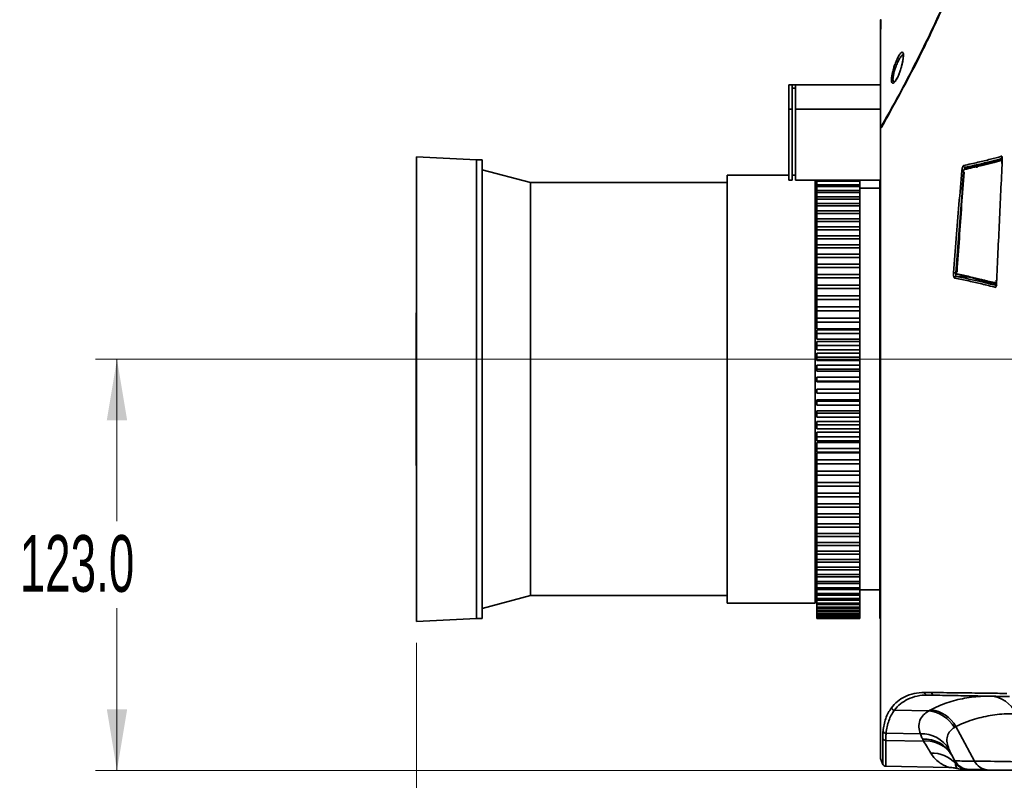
# Model space of a CAD drawing. Header units: millimetres. Extents: x 0 to 1118, y 0 to 864.
# Tile 146 of 250: x 553 to 626, y 437 to 493. Entities that reach past the tile are written whole.
import ezdxf

# ---------------------------------------------------------------- set-up
doc = ezdxf.new("R2010")
doc.units = ezdxf.units.MM
doc.styles.add('SLDTEXTSTYLE0', font='TXT', dxfattribs={"width": 0.605})
doc.dimstyles.new('SLDDIMSTYLE5', dxfattribs={"dimtxt": 4.233333, "dimasz": 4.572, "dimexe": 0, "dimexo": 0.0625, "dimgap": 1.058333, "dimtad": 0, "dimtih": 1, "dimtoh": 1, "dimdec": 1, "dimlfac": 4, "dimrnd": 1e-09, "dimzin": 12, "dimdsep": 46, "dimtxsty": 'SLDTEXTSTYLE0', "dimsah": 1, "dimcen": 0.09, "dimadec": 0, "dimazin": 3, "dimtfac": 1, "dimtofl": 0, "dimtmove": 0, "dimatfit": 3, "dimfxl": 1, "dimfrac": 2, "dimtolj": 1, "dimtzin": 12, "dimarcsym": 0})
doc.dimstyles.new('SLDDIMSTYLE6', dxfattribs={"dimtxt": 4.233333, "dimasz": 4.572, "dimexe": 0, "dimexo": 0.0625, "dimgap": 1.058333, "dimtad": 0, "dimtih": 1, "dimtoh": 1, "dimdec": 1, "dimlfac": 4, "dimrnd": 1e-09, "dimzin": 4, "dimdsep": 46, "dimtxsty": 'SLDTEXTSTYLE0', "dimsah": 1, "dimcen": 0.09, "dimadec": 0, "dimazin": 1, "dimtfac": 1, "dimtofl": 0, "dimtmove": 0, "dimatfit": 3, "dimfxl": 1, "dimfrac": 2, "dimtolj": 1, "dimtzin": 12, "dimarcsym": 0})

# ---------------------------------------------------------------- blocks, each defined once
blk = doc.blocks.new('_D_18')
at = {"color": 7, "linetype": 'Continuous', "lineweight": 0}
for p, q in [((692.081, 468.099), (558.516, 468.099)), ((560.116, 468.099), (560.116, 455.973)), ((560.116, 437.349), (560.116, 449.476)), ((645.491, 437.349), (558.516, 437.349))]:
    blk.add_line(p, q, dxfattribs=at)
at = {"color": 7, "linetype": 'Continuous', "lineweight": 18}
for points in [[(560.116, 468.099), (559.354, 463.527), (560.878, 463.527)], [(560.116, 437.349), (560.878, 441.921), (559.354, 441.921)]]:
    blk.add_solid(points, dxfattribs=at)
at = {"color": 7, "linetype": 'Continuous', "lineweight": 18, "insert": (552.84, 454.933), "char_height": 4.2333, "attachment_point": 1, "style": 'SLDTEXTSTYLE0'}
blk.add_mtext('123.0', dxfattribs=at)
blk = doc.blocks.new('_D_19')
at = {"color": 7, "linetype": 'Continuous', "lineweight": 0}
for p, q in [((582.524, 446.874), (582.524, 408.011)), ((635.056, 434.043), (635.056, 408.011)), ((582.524, 409.611), (635.056, 409.611)), ((635.056, 409.611), (648.353, 409.611))]:
    blk.add_line(p, q, dxfattribs=at)
at = {"color": 7, "linetype": 'Continuous', "lineweight": 18}
for points in [[(582.524, 409.611), (587.096, 408.849), (587.096, 410.373)], [(635.056, 409.611), (630.484, 410.373), (630.484, 408.849)]]:
    blk.add_solid(points, dxfattribs=at)
at = {"color": 7, "linetype": 'Continuous', "lineweight": 18, "char_height": 4.23333, "attachment_point": 1, "style": 'SLDTEXTSTYLE0'}
for s, insert in [("DIMENSION 'A'", (655.372, 415.068)), ('(SEE LENS TABLE)', (649.322, 408.571))]:
    blk.add_mtext(s, dxfattribs=dict(at, insert=insert))

msp = doc.modelspace()

# ---------------------------------------------------------------- linework, layer by layer
at = {"color": 7, "linetype": 'Continuous', "lineweight": 35}
for p, q in [((610.374, 488.599), (610.624, 488.599)), ((610.374, 486.776), (610.374, 488.599)), ((610.624, 488.599), (610.624, 486.776)), ((610.624, 488.599), (610.874, 488.599)), ((610.624, 488.349), (610.874, 488.349)), ((610.874, 488.599), (617.219, 488.599)), ((610.874, 486.776), (610.874, 488.599)), ((610.624, 486.776), (610.374, 486.776)), ((610.374, 481.474), (610.374, 486.776)), ((610.624, 486.776), (610.624, 481.474)), ((610.874, 481.474), (610.874, 486.776)), ((610.874, 486.776), (617.219, 486.776)), ((617.216, 485.518), (617.216, 485.475)), ((617.216, 485.365), (617.216, 485.009)), ((617.218, 485.349), (617.218, 485.365)), ((617.235, 485.351), (617.225, 485.35)), ((617.228, 485.448), (617.329, 485.448)), ((617.235, 485.351), (617.235, 485.066)), ((617.333, 485.558), (617.38, 485.558)), ((587.004, 482.989), (582.524, 483.224)), ((582.524, 483.224), (582.524, 448.474)), ((587.424, 482.989), (587.004, 482.989)), ((587.004, 482.989), (587.004, 448.709)), ((587.424, 482.989), (587.424, 448.709)), ((624.303, 482.453), (624.825, 482.572)), ((626.33, 482.906), (626.333, 482.907)), ((591.049, 481.287), (587.424, 482.249)), ((610.374, 481.849), (605.751, 481.849)), ((605.751, 481.849), (605.751, 449.849)), ((610.874, 481.849), (610.624, 481.849)), ((605.751, 481.287), (591.049, 481.287)), ((591.049, 481.287), (591.049, 450.412)), ((610.374, 481.474), (610.624, 481.474)), ((610.874, 481.474), (617.234, 481.474)), ((612.342, 481.474), (612.342, 449.849)), ((612.471, 481.287), (612.342, 481.287)), ((612.471, 481.474), (612.471, 481.384)), ((612.471, 481.384), (615.674, 481.384)), ((612.471, 481.384), (612.471, 481.121)), ((612.471, 481.121), (612.471, 480.983)), ((612.471, 481.121), (615.674, 481.121)), ((612.471, 480.983), (615.674, 480.983)), ((612.471, 480.983), (612.471, 480.693)), ((615.674, 481.384), (615.674, 481.474)), ((615.674, 481.121), (615.674, 481.384)), ((615.674, 480.983), (615.674, 481.121)), ((615.674, 480.693), (615.674, 480.983)), ((617.174, 481.384), (617.174, 481.474)), ((617.174, 481.384), (617.234, 481.384)), ((617.174, 481.121), (617.174, 481.384)), ((617.174, 481.121), (617.234, 481.121)), ((617.174, 480.983), (617.174, 481.121)), ((617.174, 480.983), (617.234, 480.983)), ((617.174, 480.693), (617.174, 480.983)), ((612.471, 480.693), (612.471, 480.541)), ((612.471, 480.693), (615.674, 480.693)), ((612.471, 480.541), (615.674, 480.541)), ((612.471, 480.541), (612.471, 480.224)), ((612.471, 480.224), (612.471, 480.059)), ((612.471, 480.224), (615.674, 480.224)), ((617.174, 480.859), (615.674, 480.859)), ((615.674, 480.541), (615.674, 480.693)), ((615.674, 480.224), (615.674, 480.541)), ((615.674, 480.059), (615.674, 480.224)), ((617.174, 480.693), (617.234, 480.693)), ((617.174, 480.541), (617.174, 480.693)), ((617.174, 480.541), (617.234, 480.541)), ((617.174, 480.224), (617.174, 480.541)), ((617.174, 480.224), (617.234, 480.224)), ((617.174, 480.059), (617.174, 480.224)), ((612.471, 480.059), (615.674, 480.059)), ((612.471, 480.059), (612.471, 479.716)), ((612.471, 479.716), (612.471, 479.538)), ((612.471, 479.716), (615.674, 479.716)), ((612.471, 479.538), (615.674, 479.538)), ((612.471, 479.538), (612.471, 479.17)), ((615.674, 479.716), (615.674, 480.059)), ((615.674, 479.538), (615.674, 479.716)), ((615.674, 479.17), (615.674, 479.538)), ((617.174, 480.059), (617.234, 480.059)), ((617.174, 479.716), (617.174, 480.059)), ((617.174, 479.716), (617.234, 479.716)), ((617.174, 479.538), (617.174, 479.716)), ((617.174, 479.538), (617.234, 479.538)), ((617.174, 479.17), (617.174, 479.538)), ((612.471, 479.17), (612.471, 478.979)), ((612.471, 479.17), (615.674, 479.17)), ((612.471, 478.979), (615.674, 478.979)), ((612.471, 478.979), (612.471, 478.587)), ((615.674, 478.979), (615.674, 479.17)), ((615.674, 478.587), (615.674, 478.979)), ((617.174, 479.17), (617.234, 479.17)), ((617.174, 478.979), (617.174, 479.17)), ((617.174, 478.979), (617.234, 478.979)), ((617.174, 478.587), (617.174, 478.979)), ((612.471, 478.587), (612.471, 478.385)), ((612.471, 478.587), (615.674, 478.587)), ((612.471, 478.385), (615.674, 478.385)), ((612.471, 478.385), (612.471, 477.969)), ((612.471, 477.969), (612.471, 477.756)), ((612.471, 477.969), (615.674, 477.969)), ((615.674, 478.385), (615.674, 478.587)), ((615.674, 477.969), (615.674, 478.385)), ((615.674, 477.756), (615.674, 477.969)), ((617.174, 478.587), (617.234, 478.587)), ((617.174, 478.385), (617.174, 478.587)), ((617.174, 478.385), (617.234, 478.385)), ((617.174, 477.969), (617.174, 478.385)), ((617.174, 477.969), (617.234, 477.969)), ((617.174, 477.756), (617.174, 477.969)), ((612.471, 477.756), (615.674, 477.756)), ((612.471, 477.756), (612.471, 477.318)), ((612.471, 477.318), (612.471, 477.094)), ((612.471, 477.318), (615.674, 477.318)), ((615.674, 477.318), (615.674, 477.756)), ((615.674, 477.094), (615.674, 477.318)), ((617.174, 477.756), (617.234, 477.756)), ((617.174, 477.318), (617.174, 477.756)), ((617.174, 477.318), (617.234, 477.318)), ((617.174, 477.094), (617.174, 477.318)), ((612.471, 477.094), (615.674, 477.094)), ((612.471, 477.094), (612.471, 476.636)), ((612.471, 476.636), (612.471, 476.402)), ((612.471, 476.636), (615.674, 476.636)), ((615.674, 476.636), (615.674, 477.094)), ((615.674, 476.402), (615.674, 476.636)), ((617.174, 477.094), (617.234, 477.094)), ((617.174, 476.636), (617.174, 477.094)), ((617.174, 476.636), (617.234, 476.636)), ((617.174, 476.402), (617.174, 476.636)), ((612.471, 476.402), (615.674, 476.402)), ((612.471, 476.402), (612.471, 475.924)), ((612.471, 475.924), (612.471, 475.68)), ((612.471, 475.924), (615.674, 475.924)), ((615.674, 475.924), (615.674, 476.402)), ((615.674, 475.68), (615.674, 475.924)), ((617.174, 476.402), (617.234, 476.402)), ((617.174, 475.924), (617.174, 476.402)), ((617.174, 475.924), (617.234, 475.924)), ((617.174, 475.68), (617.174, 475.924)), ((612.471, 475.68), (615.674, 475.68)), ((612.471, 475.68), (612.471, 475.184)), ((612.471, 475.184), (612.471, 474.932)), ((612.471, 475.184), (615.674, 475.184)), ((615.674, 475.184), (615.674, 475.68)), ((615.674, 474.932), (615.674, 475.184)), ((617.174, 475.68), (617.234, 475.68)), ((617.174, 475.184), (617.174, 475.68)), ((617.174, 475.184), (617.234, 475.184)), ((617.174, 474.932), (617.174, 475.184)), ((612.471, 474.932), (615.674, 474.932)), ((612.471, 474.932), (612.471, 474.419)), ((612.471, 474.419), (612.471, 474.159)), ((612.471, 474.419), (615.674, 474.419)), ((615.674, 474.419), (615.674, 474.932)), ((615.674, 474.159), (615.674, 474.419)), ((617.174, 474.932), (617.234, 474.932)), ((617.174, 474.46), (617.174, 474.932)), ((617.174, 474.46), (617.234, 474.46)), ((617.174, 474.419), (617.174, 474.46)), ((617.174, 474.419), (617.234, 474.419)), ((617.174, 474.159), (617.174, 474.419)), ((622.861, 474.536), (622.908, 474.534)), ((612.471, 474.159), (615.674, 474.159)), ((612.471, 474.159), (612.471, 473.631)), ((612.471, 473.631), (612.471, 473.363)), ((612.471, 473.631), (615.674, 473.631)), ((615.674, 473.631), (615.674, 474.159)), ((615.674, 473.363), (615.674, 473.631)), ((617.174, 474.159), (617.234, 474.159)), ((617.174, 473.727), (617.174, 474.159)), ((617.174, 473.727), (617.234, 473.727)), ((617.174, 473.631), (617.174, 473.727)), ((617.174, 473.631), (617.234, 473.631)), ((617.174, 473.363), (617.174, 473.631)), ((624.136, 474.177), (624.128, 474.195)), ((612.471, 473.363), (615.674, 473.363)), ((612.471, 473.363), (612.471, 472.821)), ((612.471, 472.821), (612.471, 472.546)), ((612.471, 472.821), (615.674, 472.821)), ((615.674, 472.821), (615.674, 473.363)), ((615.674, 472.546), (615.674, 472.821)), ((617.174, 473.363), (617.234, 473.363)), ((617.174, 472.973), (617.174, 473.363)), ((617.174, 472.973), (617.234, 472.973)), ((617.174, 472.821), (617.174, 472.973)), ((617.174, 472.821), (617.234, 472.821)), ((617.174, 472.546), (617.174, 472.821)), ((612.471, 472.546), (612.471, 471.992)), ((612.471, 472.546), (615.674, 472.546)), ((615.674, 471.992), (615.674, 472.546)), ((617.174, 472.546), (617.234, 472.546)), ((617.174, 472.199), (617.174, 472.546)), ((617.174, 472.199), (617.234, 472.199)), ((617.174, 471.992), (617.174, 472.199)), ((612.471, 471.992), (612.471, 471.711)), ((612.471, 471.992), (615.674, 471.992)), ((612.471, 471.711), (612.471, 471.146)), ((612.471, 471.711), (615.674, 471.711)), ((615.674, 471.711), (615.674, 471.992)), ((615.674, 471.146), (615.674, 471.711)), ((617.174, 471.992), (617.235, 471.992)), ((617.174, 471.711), (617.174, 471.992)), ((617.174, 471.711), (617.235, 471.711)), ((617.174, 471.407), (617.174, 471.711)), ((617.174, 471.407), (617.235, 471.407)), ((617.174, 471.146), (617.174, 471.407)), ((612.471, 471.146), (612.471, 470.861)), ((612.471, 471.146), (615.674, 471.146)), ((612.471, 470.861), (615.674, 470.861)), ((612.471, 470.861), (612.471, 470.363)), ((615.674, 470.861), (615.674, 471.146)), ((615.674, 470.363), (615.674, 470.861)), ((617.174, 471.146), (617.235, 471.146)), ((617.174, 470.861), (617.174, 471.146)), ((617.174, 470.861), (617.235, 470.861)), ((617.174, 470.6), (617.174, 470.861)), ((617.174, 470.6), (617.235, 470.6)), ((617.174, 470.285), (617.174, 470.6)), ((612.471, 470.363), (615.674, 470.363)), ((612.471, 470.285), (612.471, 469.996)), ((612.471, 470.285), (615.674, 470.285)), ((612.471, 469.996), (615.674, 469.996)), ((612.471, 469.996), (612.471, 469.584)), ((615.674, 470.285), (615.674, 470.363)), ((615.674, 469.996), (615.674, 470.285)), ((615.674, 469.584), (615.674, 469.996)), ((617.174, 470.285), (617.235, 470.285)), ((617.174, 469.996), (617.174, 470.285)), ((617.174, 469.996), (617.235, 469.996)), ((617.174, 469.78), (617.174, 469.996)), ((612.471, 469.584), (615.674, 469.584)), ((612.471, 469.413), (612.471, 469.12)), ((612.471, 469.413), (615.674, 469.413)), ((612.471, 469.12), (615.674, 469.12)), ((612.471, 469.12), (612.471, 468.795)), ((615.674, 469.413), (615.674, 469.584)), ((615.674, 469.12), (615.674, 469.413)), ((615.674, 468.795), (615.674, 469.12)), ((617.174, 469.78), (617.235, 469.78)), ((617.174, 469.413), (617.174, 469.78)), ((617.174, 469.413), (617.235, 469.413)), ((617.174, 469.12), (617.174, 469.413)), ((617.174, 469.12), (617.235, 469.12)), ((617.174, 468.95), (617.174, 469.12)), ((582.492, 469.114), (582.492, 462.584)), ((612.471, 468.795), (615.674, 468.795)), ((612.471, 468.531), (612.471, 468.235)), ((612.471, 468.531), (615.674, 468.531)), ((615.674, 468.531), (615.674, 468.795)), ((615.674, 468.235), (615.674, 468.531)), ((617.174, 468.95), (617.235, 468.95)), ((617.174, 468.531), (617.174, 468.95)), ((617.174, 468.531), (617.235, 468.531)), ((617.174, 468.235), (617.174, 468.531)), ((612.471, 468.235), (615.674, 468.235)), ((612.471, 468.235), (612.471, 467.998)), ((612.471, 467.998), (615.674, 467.998)), ((615.674, 467.998), (615.674, 468.235)), ((615.674, 467.641), (615.674, 467.998)), ((617.174, 468.235), (617.235, 468.235)), ((617.174, 468.111), (617.174, 468.235)), ((617.174, 468.111), (617.235, 468.111)), ((617.174, 467.641), (617.174, 468.111)), ((612.471, 467.641), (612.471, 467.343)), ((612.471, 467.641), (615.674, 467.641)), ((612.471, 467.343), (615.674, 467.343)), ((612.471, 467.343), (612.471, 467.195)), ((612.471, 467.195), (615.674, 467.195)), ((615.674, 467.343), (615.674, 467.641)), ((615.674, 467.195), (615.674, 467.343)), ((615.674, 466.746), (615.674, 467.195)), ((617.174, 467.641), (617.235, 467.641)), ((617.174, 467.343), (617.174, 467.641)), ((617.174, 467.343), (617.235, 467.343)), ((617.174, 467.265), (617.174, 467.343)), ((617.174, 467.265), (617.235, 467.265)), ((617.174, 466.746), (617.174, 467.265)), ((612.471, 466.746), (612.471, 466.447)), ((612.471, 466.746), (615.674, 466.746)), ((612.471, 466.447), (615.674, 466.447)), ((612.471, 466.447), (612.471, 466.388)), ((612.471, 466.388), (615.674, 466.388)), ((615.674, 466.447), (615.674, 466.746)), ((615.674, 466.388), (615.674, 466.447)), ((615.674, 465.849), (615.674, 466.388)), ((617.174, 466.746), (617.235, 466.746)), ((617.174, 466.447), (617.174, 466.746)), ((617.174, 466.447), (617.235, 466.447)), ((617.174, 466.416), (617.174, 466.447)), ((617.174, 466.416), (617.235, 466.416)), ((617.174, 465.849), (617.174, 466.416)), ((612.471, 465.849), (612.471, 465.55)), ((612.471, 465.849), (615.674, 465.849)), ((612.471, 465.55), (615.674, 465.55)), ((615.674, 465.55), (615.674, 465.849)), ((615.674, 465.041), (615.674, 465.58)), ((617.174, 465.849), (617.235, 465.849)), ((617.174, 465.55), (617.174, 465.849)), ((617.174, 464.999), (617.174, 465.566)), ((617.174, 465.55), (617.235, 465.55)), ((612.471, 465.041), (612.471, 464.952)), ((615.674, 465.041), (612.471, 465.041)), ((612.471, 464.952), (615.674, 464.952)), ((612.471, 464.952), (612.471, 464.654)), ((615.674, 464.952), (615.674, 465.041)), ((615.674, 464.654), (615.674, 464.952)), ((617.235, 464.999), (617.174, 464.999)), ((617.174, 464.952), (617.174, 464.999)), ((617.174, 464.952), (617.235, 464.952)), ((617.174, 464.654), (617.174, 464.952)), ((612.471, 464.654), (615.674, 464.654)), ((612.471, 464.236), (612.471, 464.058)), ((615.674, 464.236), (612.471, 464.236)), ((612.471, 464.058), (612.471, 463.76)), ((612.471, 464.058), (615.674, 464.058)), ((615.674, 464.236), (615.674, 464.654)), ((615.674, 464.058), (615.674, 464.236)), ((615.674, 463.76), (615.674, 464.058)), ((617.174, 464.654), (617.235, 464.654)), ((617.174, 464.151), (617.174, 464.654)), ((617.235, 464.151), (617.174, 464.151)), ((617.174, 464.058), (617.174, 464.151)), ((617.174, 464.058), (617.235, 464.058)), ((617.174, 463.76), (617.174, 464.058)), ((612.471, 463.76), (615.674, 463.76)), ((612.471, 463.434), (612.471, 463.168)), ((615.674, 463.434), (612.471, 463.434)), ((615.674, 463.434), (615.674, 463.76)), ((615.674, 463.168), (615.674, 463.434)), ((617.174, 463.76), (617.235, 463.76)), ((617.174, 463.307), (617.174, 463.76)), ((617.235, 463.307), (617.174, 463.307)), ((617.174, 463.168), (617.174, 463.307)), ((612.471, 463.168), (615.674, 463.168)), ((612.471, 463.168), (612.471, 462.873)), ((612.471, 462.873), (615.674, 462.873)), ((612.471, 462.64), (612.471, 462.286)), ((615.674, 462.64), (612.471, 462.64)), ((615.674, 462.873), (615.674, 463.168)), ((615.674, 462.64), (615.674, 462.873)), ((615.674, 462.286), (615.674, 462.64)), ((617.174, 463.168), (617.235, 463.168)), ((617.174, 462.873), (617.174, 463.168)), ((617.174, 462.873), (617.235, 462.873)), ((617.174, 462.471), (617.174, 462.873)), ((612.471, 462.286), (615.674, 462.286)), ((612.471, 462.286), (612.471, 461.993)), ((612.471, 461.993), (615.674, 461.993)), ((612.471, 461.854), (612.471, 461.413)), ((615.674, 461.854), (612.471, 461.854)), ((615.674, 461.993), (615.674, 462.286)), ((615.674, 461.854), (615.674, 461.993)), ((615.674, 461.413), (615.674, 461.854)), ((617.235, 462.471), (617.174, 462.471)), ((617.174, 462.286), (617.174, 462.471)), ((617.174, 462.286), (617.235, 462.286)), ((617.174, 461.993), (617.174, 462.286)), ((617.174, 461.993), (617.235, 461.993)), ((617.174, 461.643), (617.174, 461.993)), ((612.471, 461.413), (615.674, 461.413)), ((612.471, 461.413), (612.471, 461.125)), ((612.471, 461.125), (615.674, 461.125)), ((612.471, 461.079), (612.471, 460.553)), ((615.674, 461.079), (612.471, 461.079)), ((615.674, 461.125), (615.674, 461.413)), ((615.674, 461.079), (615.674, 461.125)), ((615.674, 460.553), (615.674, 461.079)), ((617.235, 461.643), (617.174, 461.643)), ((617.174, 461.413), (617.174, 461.643)), ((617.174, 461.413), (617.235, 461.413)), ((617.174, 461.125), (617.174, 461.413)), ((617.174, 461.125), (617.235, 461.125)), ((617.174, 460.828), (617.174, 461.125)), ((612.471, 460.553), (615.674, 460.553)), ((612.471, 460.553), (612.471, 460.269)), ((615.674, 460.269), (615.674, 460.553)), ((617.234, 460.828), (617.174, 460.828)), ((617.174, 460.553), (617.174, 460.828)), ((617.174, 460.553), (617.234, 460.553)), ((617.174, 460.269), (617.174, 460.553)), ((612.471, 460.269), (615.674, 460.269)), ((612.471, 460.269), (612.471, 459.707)), ((612.471, 459.707), (615.674, 459.707)), ((612.471, 459.707), (612.471, 459.428)), ((615.674, 459.707), (615.674, 460.269)), ((615.674, 459.428), (615.674, 459.707)), ((617.174, 460.269), (617.234, 460.269)), ((617.174, 460.026), (617.174, 460.269)), ((617.234, 460.026), (617.174, 460.026)), ((617.174, 459.707), (617.174, 460.026)), ((617.174, 459.707), (617.234, 459.707)), ((617.174, 459.428), (617.174, 459.707)), ((612.471, 459.428), (615.674, 459.428)), ((612.471, 459.428), (612.471, 458.878)), ((612.471, 458.878), (615.674, 458.878)), ((612.471, 458.878), (612.471, 458.605)), ((615.674, 458.878), (615.674, 459.428)), ((615.674, 458.605), (615.674, 458.878)), ((617.174, 459.428), (617.234, 459.428)), ((617.174, 459.24), (617.174, 459.428)), ((617.234, 459.24), (617.174, 459.24)), ((617.174, 458.878), (617.174, 459.24)), ((617.174, 458.878), (617.234, 458.878)), ((617.174, 458.605), (617.174, 458.878)), ((612.471, 458.605), (615.674, 458.605)), ((612.471, 458.605), (612.471, 458.068)), ((615.674, 458.068), (615.674, 458.605)), ((617.174, 458.605), (617.234, 458.605)), ((617.174, 458.472), (617.174, 458.605)), ((617.234, 458.472), (617.174, 458.472)), ((617.174, 458.068), (617.174, 458.472)), ((612.471, 458.068), (615.674, 458.068)), ((612.471, 458.068), (612.471, 457.802)), ((612.471, 457.802), (615.674, 457.802)), ((612.471, 457.802), (612.471, 457.279)), ((615.674, 457.802), (615.674, 458.068)), ((615.674, 457.279), (615.674, 457.802)), ((617.174, 458.068), (617.234, 458.068)), ((617.174, 457.802), (617.174, 458.068)), ((617.174, 457.802), (617.234, 457.802)), ((617.174, 457.724), (617.174, 457.802)), ((617.234, 457.724), (617.174, 457.724)), ((617.174, 457.279), (617.174, 457.724)), ((612.471, 457.279), (615.674, 457.279)), ((612.471, 457.279), (612.471, 457.021)), ((612.471, 457.021), (615.674, 457.021)), ((612.471, 457.021), (612.471, 456.514)), ((615.674, 457.021), (615.674, 457.279)), ((615.674, 456.514), (615.674, 457.021)), ((617.174, 457.279), (617.234, 457.279)), ((617.174, 457.021), (617.174, 457.279)), ((617.174, 457.021), (617.234, 457.021)), ((617.234, 456.999), (617.174, 456.999)), ((617.174, 456.514), (617.174, 456.999)), ((612.471, 456.514), (615.674, 456.514)), ((612.471, 456.514), (612.471, 456.265)), ((612.471, 456.265), (615.674, 456.265)), ((612.471, 456.265), (612.471, 455.774)), ((615.674, 456.265), (615.674, 456.514)), ((615.674, 455.774), (615.674, 456.265)), ((617.174, 456.514), (617.234, 456.514)), ((617.174, 456.265), (617.174, 456.514)), ((617.174, 456.265), (617.234, 456.265)), ((617.174, 455.774), (617.174, 456.265)), ((612.471, 455.774), (615.674, 455.774)), ((612.471, 455.774), (612.471, 455.534)), ((612.471, 455.534), (615.674, 455.534)), ((612.471, 455.534), (612.471, 455.063)), ((615.674, 455.534), (615.674, 455.774)), ((615.674, 455.063), (615.674, 455.534)), ((617.174, 455.774), (617.234, 455.774)), ((617.174, 455.534), (617.174, 455.774)), ((617.174, 455.534), (617.234, 455.534)), ((617.174, 455.063), (617.174, 455.534)), ((612.471, 455.063), (615.674, 455.063)), ((612.471, 455.063), (612.471, 454.832)), ((612.471, 454.832), (615.674, 454.832)), ((612.471, 454.832), (612.471, 454.38)), ((615.674, 454.832), (615.674, 455.063)), ((615.674, 454.38), (615.674, 454.832)), ((617.174, 455.063), (617.234, 455.063)), ((617.174, 454.832), (617.174, 455.063)), ((617.174, 454.832), (617.234, 454.832)), ((617.174, 454.38), (617.174, 454.832)), ((612.471, 454.38), (615.674, 454.38)), ((612.471, 454.38), (612.471, 454.16)), ((612.471, 454.16), (615.674, 454.16)), ((612.471, 454.16), (612.471, 453.729)), ((612.471, 453.729), (615.674, 453.729)), ((612.471, 453.729), (612.471, 453.52)), ((615.674, 454.16), (615.674, 454.38)), ((615.674, 453.729), (615.674, 454.16)), ((615.674, 453.52), (615.674, 453.729)), ((617.174, 454.38), (617.234, 454.38)), ((617.174, 454.16), (617.174, 454.38)), ((617.174, 454.16), (617.234, 454.16)), ((617.174, 453.729), (617.174, 454.16)), ((617.174, 453.729), (617.234, 453.729)), ((617.174, 453.52), (617.174, 453.729)), ((612.471, 453.52), (615.674, 453.52)), ((612.471, 453.52), (612.471, 453.112)), ((612.471, 453.112), (615.674, 453.112)), ((612.471, 453.112), (612.471, 452.913)), ((615.674, 453.112), (615.674, 453.52)), ((615.674, 452.913), (615.674, 453.112)), ((617.174, 453.52), (617.234, 453.52)), ((617.174, 453.112), (617.174, 453.52)), ((617.174, 453.112), (617.234, 453.112)), ((617.174, 452.913), (617.174, 453.112)), ((612.471, 452.913), (615.674, 452.913)), ((612.471, 452.913), (612.471, 452.529)), ((612.471, 452.529), (615.674, 452.529)), ((612.471, 452.529), (612.471, 452.343)), ((612.471, 452.343), (615.674, 452.343)), ((612.471, 452.343), (612.471, 451.982)), ((615.674, 452.529), (615.674, 452.913)), ((615.674, 452.343), (615.674, 452.529)), ((615.674, 451.982), (615.674, 452.343)), ((617.174, 452.913), (617.234, 452.913)), ((617.174, 452.529), (617.174, 452.913)), ((617.174, 452.529), (617.234, 452.529)), ((617.174, 452.343), (617.174, 452.529)), ((617.174, 452.343), (617.234, 452.343)), ((617.174, 451.982), (617.174, 452.343)), ((612.471, 451.982), (615.674, 451.982)), ((612.471, 451.982), (612.471, 451.809)), ((612.471, 451.809), (615.674, 451.809)), ((612.471, 451.809), (612.471, 451.474)), ((612.471, 451.474), (615.674, 451.474)), ((612.471, 451.474), (612.471, 451.313)), ((615.674, 451.809), (615.674, 451.982)), ((615.674, 451.474), (615.674, 451.809)), ((615.674, 451.313), (615.674, 451.474)), ((617.174, 451.982), (617.234, 451.982)), ((617.174, 451.809), (617.174, 451.982)), ((617.174, 451.809), (617.234, 451.809)), ((617.174, 451.474), (617.174, 451.809)), ((617.174, 451.474), (617.234, 451.474)), ((617.174, 451.313), (617.174, 451.474)), ((612.471, 451.313), (615.674, 451.313)), ((612.471, 451.313), (612.471, 451.005)), ((612.471, 451.005), (615.674, 451.005)), ((612.471, 451.005), (612.471, 450.858)), ((612.471, 450.858), (615.674, 450.858)), ((612.471, 450.858), (612.471, 450.577)), ((615.674, 451.005), (615.674, 451.313)), ((615.674, 450.858), (615.674, 451.005)), ((615.674, 450.577), (615.674, 450.858)), ((615.674, 450.84), (617.174, 450.84)), ((617.174, 451.313), (617.234, 451.313)), ((617.174, 451.005), (617.174, 451.313)), ((617.174, 451.005), (617.234, 451.005)), ((617.174, 450.858), (617.174, 451.005)), ((617.174, 450.858), (617.234, 450.858)), ((617.174, 450.577), (617.174, 450.858)), ((587.424, 449.45), (591.049, 450.412)), ((591.049, 450.412), (605.751, 450.412)), ((612.342, 450.412), (612.471, 450.412)), ((612.471, 450.577), (615.674, 450.577)), ((612.471, 450.577), (612.471, 450.444)), ((612.471, 450.444), (615.674, 450.444)), ((612.471, 450.444), (612.471, 450.191)), ((612.471, 450.191), (615.674, 450.191)), ((612.471, 450.191), (612.471, 450.072)), ((612.471, 450.072), (615.674, 450.072)), ((612.471, 450.072), (612.471, 449.847)), ((615.674, 450.444), (615.674, 450.577)), ((615.674, 450.191), (615.674, 450.444)), ((615.674, 450.072), (615.674, 450.191)), ((615.674, 449.847), (615.674, 450.072)), ((617.174, 450.577), (617.234, 450.577)), ((617.174, 450.444), (617.174, 450.577)), ((617.174, 450.444), (617.234, 450.444)), ((617.174, 450.191), (617.174, 450.444)), ((617.174, 450.191), (617.234, 450.191)), ((617.174, 450.072), (617.174, 450.191)), ((617.174, 450.072), (617.234, 450.072)), ((617.174, 449.847), (617.174, 450.072)), ((605.751, 449.849), (612.342, 449.849)), ((612.471, 449.847), (615.674, 449.847)), ((612.471, 449.847), (612.471, 449.743)), ((612.471, 449.743), (615.674, 449.743)), ((612.471, 449.743), (612.471, 449.548)), ((612.471, 449.548), (615.674, 449.548)), ((612.471, 449.548), (612.471, 449.458)), ((612.471, 449.458), (615.674, 449.458)), ((612.471, 449.458), (612.471, 449.293)), ((612.471, 449.293), (615.674, 449.293)), ((612.471, 449.293), (612.471, 449.218)), ((615.674, 449.743), (615.674, 449.847)), ((615.674, 449.548), (615.674, 449.743)), ((615.674, 449.458), (615.674, 449.548)), ((615.674, 449.293), (615.674, 449.458)), ((615.674, 449.218), (615.674, 449.293)), ((617.174, 449.847), (617.234, 449.847)), ((617.174, 449.743), (617.174, 449.847)), ((617.174, 449.743), (617.234, 449.743)), ((617.174, 449.548), (617.174, 449.743)), ((617.174, 449.548), (617.233, 449.548)), ((617.174, 449.458), (617.174, 449.548)), ((617.174, 449.458), (617.233, 449.458)), ((617.174, 449.293), (617.174, 449.458)), ((617.174, 449.293), (617.233, 449.293)), ((617.174, 449.218), (617.174, 449.293)), ((582.524, 448.474), (587.004, 448.709)), ((587.004, 448.709), (587.424, 448.709)), ((612.471, 449.218), (615.674, 449.218)), ((612.471, 449.218), (612.471, 449.084)), ((612.471, 449.084), (615.674, 449.084)), ((612.471, 449.084), (612.471, 449.024)), ((612.471, 449.024), (615.674, 449.024)), ((612.471, 449.024), (612.471, 448.92)), ((612.471, 448.92), (615.674, 448.92)), ((612.471, 448.92), (612.471, 448.876)), ((612.471, 448.876), (615.674, 448.876)), ((612.471, 448.876), (612.471, 448.803)), ((612.471, 448.803), (615.674, 448.803)), ((612.471, 448.803), (612.471, 448.774)), ((612.471, 448.774), (615.674, 448.774)), ((612.471, 448.774), (612.471, 448.732)), ((612.471, 448.732), (615.674, 448.732)), ((612.471, 448.732), (612.471, 448.719)), ((612.471, 448.719), (615.674, 448.719)), ((612.471, 448.719), (612.471, 448.709)), ((612.471, 448.709), (615.674, 448.709)), ((615.674, 449.084), (615.674, 449.218)), ((615.674, 449.024), (615.674, 449.084)), ((615.674, 448.92), (615.674, 449.024)), ((615.674, 448.876), (615.674, 448.92)), ((615.674, 448.803), (615.674, 448.876)), ((615.674, 448.774), (615.674, 448.803)), ((615.674, 448.732), (615.674, 448.774)), ((615.674, 448.719), (615.674, 448.732)), ((615.674, 448.709), (615.674, 448.719)), ((617.174, 449.218), (617.233, 449.218)), ((617.174, 449.084), (617.174, 449.218)), ((617.174, 449.084), (617.233, 449.084)), ((617.174, 449.024), (617.174, 449.084)), ((617.174, 449.024), (617.233, 449.024)), ((617.174, 448.92), (617.174, 449.024)), ((617.174, 448.92), (617.233, 448.92)), ((617.174, 448.876), (617.174, 448.92)), ((617.174, 448.876), (617.233, 448.876)), ((617.174, 448.803), (617.174, 448.876)), ((617.174, 448.803), (617.233, 448.803)), ((617.174, 448.774), (617.174, 448.803)), ((617.174, 448.774), (617.233, 448.774)), ((617.174, 448.732), (617.174, 448.774)), ((617.174, 448.732), (617.233, 448.732)), ((617.174, 448.719), (617.174, 448.732)), ((617.174, 448.719), (617.233, 448.719)), ((617.174, 448.709), (617.174, 448.719)), ((617.174, 448.709), (617.233, 448.709)), ((618.265, 441.844), (620.846, 441.8)), ((622.869, 440.629), (622.753, 440.562)), ((617.389, 439.67), (617.389, 439.737)), ((617.644, 440.121), (620.207, 440.079)), ((620.451, 439.542), (617.618, 439.588)), ((617.219, 438.239), (617.369, 437.831)), ((622.787, 438.071), (622.536, 438.533)), ((617.617, 437.654), (622.344, 437.572)), ((622.834, 437.86), (622.787, 438.071)), ((622.994, 437.478), (622.991, 437.48)), ((627.781, 437.352), (625.208, 437.397))]:
    msp.add_line(p, q, dxfattribs=at)
at = {"color": 7, "linetype": 'Continuous', "lineweight": 35, "flags": 128}
for points in [[(623.565, 482.429), (624.014, 482.444), (624.303, 482.453)], [(623.714, 474.242), (623.485, 474.25), (622.894, 474.269)], [(624.162, 474.172), (624.159, 474.184), (624.157, 474.188)], [(582.524, 472.38), (582.5, 470.758), (582.492, 469.114)], [(582.492, 462.584), (582.5, 460.941), (582.524, 459.319)], [(622.869, 440.629), (623.194, 440.028), (624.266, 438.048)]]:
    msp.add_lwpolyline(points, dxfattribs=at)
at = {"color": 7, "linetype": 'Continuous', "lineweight": 35}
for centre, radius, start, end in [((617.467, 493.384), 0.25, 162.41275, 181.65025), ((617.467, 493.384), 0.25, 181.65025, 192.15266), ((626.404, 483.249), 0.127, 177.17008, 220.2657), ((623.563, 482.554), 0.125, 174.48342, 271.10773), ((626.331, 482.943), 0.0611, 92.97422, 177.9589), ((626.343, 482.331), 0.393, 85.09552, 95.45332), ((623.314, 480.954), 1.235, 83.89087, 90.05373), ((623.551, 482.261), 0.0602, 93.12814, 176.91064), ((622.914, 475.97), 1.435, 260.98131, 267.90961), ((622.997, 474.472), 0.0606, 175.11089, 261.27906), ((622.891, 474.145), 0.124, 88.91197, 177.13438), ((625.942, 473.451), 0.127, 125.29957, 177.78906), ((625.89, 473.763), 0.0613, 176.4609, 261.64542), ((625.972, 474.561), 0.576, 261.57576, 268.61401), ((620.74, 443.218), 0.244, 190.12644, 268.26171), ((621.273, 443.209), 0.244, 189.36213, 268.25313), ((625.319, 440.66), 2.235, 24.61474, 87.75243), ((618.279, 442.1), 0.257, 199.02243, 266.91749), ((620.678, 439.368), 2.528, 29.92848, 82.99079), ((620.556, 439.264), 2.552, 30.5521, 83.46517), ((617.618, 439.838), 0.25, 203.85306, 270.07051), ((617.648, 440.374), 0.253, 203.19112, 269.14327), ((620.307, 437.696), 2.385, 31.30178, 92.41499), ((620.562, 437.404), 2.274, 29.78119, 94.48173), ((620.637, 437.283), 2.266, 29.83544, 94.69331), ((617.465, 438.597), 0.25, 159.4049, 179.99985), ((617.465, 438.31), 0.25, 179.99283, 195.84481), ((621.061, 436.247), 2.397, 42.29004, 91.82559), ((617.621, 437.904), 0.25, 195.63398, 269.95975), ((623.885, 438.67), 1.25, 208.61046, 269), ((623.781, 438.665), 1.243, 220.36102, 268.97544), ((623.337, 438.68), 1.25, 253.88513, 269.0046), ((625.259, 438.478), 1.082, 203.39953, 267.3099)]:
    msp.add_arc(centre, radius, start, end, dxfattribs=at)
for points, knots in [([(622.731, 496.42), (622.334, 495.503), (621.54, 493.67), (620.229, 490.945), (618.839, 488.237), (617.835, 486.451), (617.333, 485.558)], [0, 0, 0, 0, 0.249719, 0.499438, 0.749719, 1, 1, 1, 1]), ([(617.326, 485.458), (618.19, 487.017), (619.613, 489.586), (621.377, 493.222), (622.28, 495.295), (622.731, 496.332)], [0, 0, 0, 0, 0.435674, 0.717735, 1, 1, 1, 1]), ([(617.237, 493.458), (617.237, 493.461), (617.237, 493.467), (617.237, 493.255), (617.237, 492.846), (617.236, 492.24), (617.236, 491.454), (617.236, 490.475), (617.235, 489.193), (617.235, 487.845), (617.235, 486.527), (617.235, 485.809), (617.235, 485.45)], [0, 0, 0, 0, 0.064072, 0.173449, 0.282826, 0.389142, 0.495459, 0.604866, 0.714274, 0.856215, 0.928108, 1, 1, 1, 1]), ([(617.237, 493.386), (617.237, 493.421), (617.237, 493.485), (617.237, 493.467), (617.237, 493.458)], [0, 0, 0, 0, 0.539679, 1, 1, 1, 1]), ([(617.219, 485.554), (617.219, 485.582), (617.219, 486.066), (617.219, 486.969), (617.219, 488.177), (617.219, 489.279), (617.219, 490.265), (617.22, 491.122), (617.22, 491.841), (617.22, 492.426), (617.22, 492.878), (617.22, 493.192), (617.22, 493.351), (617.22, 493.332), (617.22, 493.326)], [0, 0, 0, 0, 0.005682, 0.098192, 0.19094, 0.283688, 0.378409, 0.473129, 0.565877, 0.658625, 0.753345, 0.848066, 0.955758, 1, 1, 1, 1]), ([(618.188, 489.774), (618.217, 489.868), (618.288, 490.095), (618.425, 490.442), (618.583, 490.766), (618.733, 490.985), (618.851, 491.062), (618.923, 490.991), (618.945, 490.797), (618.921, 490.514), (618.868, 490.228), (618.79, 489.913), (618.685, 489.577), (618.535, 489.207), (618.376, 488.911), (618.226, 488.732), (618.11, 488.701), (618.047, 488.814), (618.038, 489.039), (618.078, 489.339), (618.138, 489.598), (618.18, 489.744), (618.188, 489.774)], [0, 0, 0, 0, 0.03934, 0.094585, 0.152956, 0.21237, 0.270127, 0.324463, 0.375422, 0.424449, 0.473451, 0.499419, 0.555524, 0.611508, 0.669842, 0.729224, 0.786914, 0.840752, 0.89073, 0.938847, 0.987665, 1, 1, 1, 1]), ([(618.96, 490.877), (618.924, 490.864), (618.849, 490.836), (618.697, 490.632), (618.539, 490.346), (618.402, 490.037), (618.332, 489.834), (618.302, 489.749)], [0, 0, 0, 0, 0.2124, 0.432573, 0.649478, 0.854524, 1, 1, 1, 1]), ([(618.914, 490.894), (618.914, 490.894), (618.915, 490.892), (618.931, 490.807), (618.929, 490.661), (618.906, 490.452), (618.856, 490.196), (618.804, 489.977), (618.764, 489.854), (618.754, 489.822)], [0, 0, 0, 0, 0.0941098, 0.2345699, 0.3911957, 0.5648494, 0.7476042, 0.935481, 1, 1, 1, 1]), ([(618.302, 489.749), (618.294, 489.723), (618.252, 489.59), (618.192, 489.36), (618.152, 489.091), (618.162, 488.898), (618.205, 488.802), (618.254, 488.819), (618.267, 488.824)], [0, 0, 0, 0, 0.053634, 0.270171, 0.472568, 0.687711, 0.920226, 1, 1, 1, 1]), ([(618.754, 489.822), (618.735, 489.759), (618.687, 489.599), (618.593, 489.359), (618.484, 489.121), (618.379, 488.944), (618.301, 488.839), (618.247, 488.808), (618.258, 488.809), (618.26, 488.809)], [0, 0, 0, 0, 0.116533, 0.298258, 0.481756, 0.666046, 0.823054, 0.959433, 1, 1, 1, 1]), ([(617.218, 485.475), (617.217, 485.464), (617.216, 485.446), (617.229, 485.448), (617.235, 485.45)], [0, 0, 0, 0, 0.576995, 1, 1, 1, 1]), ([(617.218, 485.379), (617.22, 485.398), (617.222, 485.42), (617.222, 485.451), (617.222, 485.455)], [0, 0, 0, 0, 0.872849, 1, 1, 1, 1]), ([(617.235, 485.45), (617.25, 485.458), (617.28, 485.474), (617.315, 485.53), (617.333, 485.558)], [0, 0, 0, 0, 0.502602, 1, 1, 1, 1]), ([(617.326, 485.458), (617.308, 485.428), (617.275, 485.377), (617.247, 485.359), (617.235, 485.351)], [0, 0, 0, 0, 0.567908, 1, 1, 1, 1]), ([(617.235, 485.066), (617.235, 484.426), (617.235, 483.226), (617.234, 481.273), (617.234, 479.298), (617.234, 477.203), (617.234, 475.027), (617.234, 472.806), (617.235, 470.538), (617.235, 468.213), (617.235, 465.872), (617.235, 463.553), (617.235, 461.25), (617.234, 458.957), (617.234, 456.714), (617.234, 454.558), (617.234, 452.479), (617.234, 450.477), (617.233, 448.585), (617.233, 446.835), (617.233, 445.217), (617.233, 443.731), (617.232, 442.404), (617.232, 441.257), (617.232, 440.281), (617.232, 439.479), (617.232, 438.865), (617.232, 438.457), (617.232, 438.239), (617.232, 438.242), (617.232, 438.243)], [0, 0, 0, 0, 0.040591, 0.076105, 0.11162, 0.148165, 0.184711, 0.220232, 0.255754, 0.292308, 0.328861, 0.364377, 0.399893, 0.436441, 0.472988, 0.508516, 0.544043, 0.580604, 0.617164, 0.652683, 0.688202, 0.724753, 0.761304, 0.79682, 0.832337, 0.868885, 0.905433, 0.940952, 0.976472, 1, 1, 1, 1]), ([(623.438, 482.566), (623.804, 482.646), (624.511, 482.799), (625.457, 483.029), (626.004, 483.179), (626.277, 483.255)], [0, 0, 0, 0, 0.347879, 0.673868, 1, 1, 1, 1]), ([(626.277, 483.255), (626.284, 483.254), (626.298, 483.253), (626.316, 483.21), (626.33, 483.133), (626.336, 483.028), (626.334, 482.947), (626.333, 482.907)], [0, 0, 0, 0, 0.171695, 0.382441, 0.588196, 0.794109, 1, 1, 1, 1]), ([(626.315, 483.171), (626.315, 483.171), (626.314, 483.173), (626.318, 483.162), (626.324, 483.131), (626.331, 483.07), (626.334, 482.99), (626.331, 482.931), (626.329, 482.906)], [0, 0, 0, 0, 0.0267582, 0.1491869, 0.3196938, 0.538956, 0.8065057, 1, 1, 1, 1]), ([(623.313, 482.189), (623.316, 482.212), (623.322, 482.277), (623.341, 482.379), (623.371, 482.477), (623.405, 482.547), (623.427, 482.56), (623.438, 482.566)], [0, 0, 0, 0, 0.123435, 0.339263, 0.55727, 0.778716, 1, 1, 1, 1]), ([(626.27, 482.945), (626.026, 482.879), (625.537, 482.747), (624.631, 482.52), (623.908, 482.358), (623.491, 482.264)], [0, 0, 0, 0, 0.297646, 0.595176, 1, 1, 1, 1]), ([(623.565, 482.429), (623.56, 482.425), (623.549, 482.417), (623.53, 482.37), (623.513, 482.317), (623.506, 482.279), (623.503, 482.267)], [0, 0, 0, 0, 0.293992, 0.585534, 0.871198, 1, 1, 1, 1]), ([(623.548, 482.321), (623.965, 482.415), (624.689, 482.578), (625.586, 482.803), (626.067, 482.933), (626.304, 482.998)], [0, 0, 0, 0, 0.408782, 0.709211, 1, 1, 1, 1]), ([(626.327, 483.101), (626.079, 483.032), (625.557, 482.888), (624.639, 482.664), (623.931, 482.509), (623.565, 482.429)], [0, 0, 0, 0, 0.3046874, 0.6410549, 1, 1, 1, 1]), ([(624.426, 482.391), (624.428, 482.409), (624.434, 482.449), (624.442, 482.473), (624.445, 482.486)], [0, 0, 0, 0, 0.47398, 1, 1, 1, 1]), ([(626.333, 482.907), (626.259, 481.393), (626.111, 478.359), (625.978, 475.324), (625.911, 473.804)], [0, 0, 0, 0, 0.499184, 1, 1, 1, 1]), ([(626.306, 482.722), (626.307, 482.749), (626.308, 482.802), (626.303, 482.871), (626.294, 482.921), (626.282, 482.945), (626.274, 482.945), (626.27, 482.945)], [0, 0, 0, 0, 0.2167434, 0.4335229, 0.649387, 0.8641423, 1, 1, 1, 1]), ([(622.689, 474.553), (622.753, 475.405), (622.882, 477.104), (623.091, 479.651), (623.239, 481.343), (623.313, 482.189)], [0, 0, 0, 0, 0.334843, 0.667234, 1, 1, 1, 1]), ([(623.441, 481.65), (623.382, 480.979), (623.25, 479.462), (623.055, 477.089), (622.926, 475.389), (622.861, 474.536)], [0, 0, 0, 0, 0.283253, 0.640319, 1, 1, 1, 1]), ([(623.43, 482.068), (623.371, 481.245), (623.255, 479.598), (623.082, 477.114), (622.966, 475.456), (622.909, 474.624)], [0, 0, 0, 0, 0.332021, 0.664628, 1, 1, 1, 1]), ([(622.949, 474.626), (623.007, 475.457), (623.122, 477.11), (623.294, 479.591), (623.411, 481.236), (623.47, 482.06)], [0, 0, 0, 0, 0.335375, 0.667395, 1, 1, 1, 1]), ([(623.538, 482.318), (623.534, 482.317), (623.521, 482.316), (623.501, 482.302), (623.479, 482.278), (623.459, 482.237), (623.441, 482.172), (623.43, 482.107), (623.429, 482.073), (623.428, 482.065)], [0, 0, 0, 0, 0.041305, 0.139483, 0.254408, 0.44499, 0.699695, 0.930765, 1, 1, 1, 1]), ([(623.491, 482.264), (623.485, 482.261), (623.474, 482.254), (623.458, 482.219), (623.444, 482.17), (623.434, 482.117), (623.431, 482.082), (623.43, 482.068)], [0, 0, 0, 0, 0.214104, 0.428247, 0.642003, 0.856631, 1, 1, 1, 1]), ([(622.767, 474.151), (622.759, 474.155), (622.739, 474.164), (622.712, 474.219), (622.692, 474.311), (622.683, 474.426), (622.687, 474.511), (622.689, 474.553)], [0, 0, 0, 0, 0.1573188, 0.3704448, 0.581157, 0.7905439, 1, 1, 1, 1]), ([(622.861, 474.536), (622.86, 474.508), (622.856, 474.452), (622.859, 474.375), (622.868, 474.314), (622.88, 474.278), (622.89, 474.272), (622.894, 474.269)], [0, 0, 0, 0, 0.207736, 0.416222, 0.627157, 0.84149, 1, 1, 1, 1]), ([(622.907, 474.62), (622.906, 474.613), (622.904, 474.584), (622.907, 474.531), (622.916, 474.482), (622.933, 474.447), (622.956, 474.424), (622.977, 474.412), (622.987, 474.413), (622.987, 474.413)], [0, 0, 0, 0, 0.0808812, 0.3156626, 0.5687063, 0.7390237, 0.8782639, 0.9997233, 1, 1, 1, 1]), ([(622.909, 474.624), (622.908, 474.609), (622.907, 474.578), (622.91, 474.535), (622.918, 474.502), (622.927, 474.482), (622.934, 474.479), (622.936, 474.478)], [0, 0, 0, 0, 0.214333, 0.428683, 0.642344, 0.855377, 1, 1, 1, 1]), ([(622.936, 474.478), (623.262, 474.402), (623.913, 474.25), (624.887, 474.011), (625.485, 473.856), (625.828, 473.767)], [0, 0, 0, 0, 0.299174, 0.598193, 1, 1, 1, 1]), ([(625.881, 473.703), (625.538, 473.792), (624.939, 473.947), (623.965, 474.185), (623.313, 474.337), (622.988, 474.413)], [0, 0, 0, 0, 0.401792, 0.7008158, 1, 1, 1, 1]), ([(625.815, 473.456), (625.482, 473.541), (624.862, 473.701), (623.837, 473.932), (623.124, 474.078), (622.767, 474.151)], [0, 0, 0, 0, 0.367759, 0.683804, 1, 1, 1, 1]), ([(622.894, 474.269), (623.251, 474.196), (623.964, 474.052), (624.99, 473.821), (625.61, 473.662), (625.944, 473.577)], [0, 0, 0, 0, 0.316191, 0.632236, 1, 1, 1, 1]), ([(625.896, 473.772), (625.887, 473.774), (625.546, 473.855), (624.872, 474.011), (624.206, 474.161), (623.873, 474.237)], [0, 0, 0, 0, 0.012579, 0.50629, 1, 1, 1, 1]), ([(625.911, 473.804), (625.91, 473.783), (625.907, 473.72), (625.894, 473.619), (625.872, 473.524), (625.844, 473.461), (625.825, 473.458), (625.815, 473.456)], [0, 0, 0, 0, 0.106242, 0.319648, 0.542748, 0.771484, 1, 1, 1, 1]), ([(625.828, 473.767), (625.834, 473.768), (625.845, 473.771), (625.861, 473.808), (625.874, 473.865), (625.883, 473.93), (625.886, 473.973), (625.887, 473.991)], [0, 0, 0, 0, 0.2146386, 0.4293114, 0.6437782, 0.8586858, 1, 1, 1, 1]), ([(625.906, 473.783), (625.905, 473.763), (625.903, 473.706), (625.891, 473.627), (625.877, 473.567), (625.866, 473.542), (625.866, 473.542), (625.866, 473.542)], [0, 0, 0, 0, 0.157366, 0.468169, 0.724781, 0.917643, 1, 1, 1, 1]), ([(618.036, 442.017), (618.181, 442.187), (618.472, 442.529), (619.053, 442.89), (619.729, 443.136), (620.243, 443.162), (620.5, 443.175)], [0, 0, 0, 0, 0.231692, 0.464257, 0.732213, 1, 1, 1, 1]), ([(620.732, 442.975), (620.732, 442.975), (620.472, 442.979), (619.962, 442.933), (619.283, 442.705), (618.708, 442.342), (618.401, 442.024), (618.265, 441.844), (618.265, 441.844)], [0, 0, 0, 0, 0.000001, 0.268035, 0.536073, 0.768048, 0.999999, 1, 1, 1, 1]), ([(620.5, 443.175), (620.594, 443.174), (620.772, 443.172), (620.949, 443.17), (621.032, 443.17)], [0, 0, 0, 0, 0.531623, 1, 1, 1, 1]), ([(621.265, 442.966), (621.182, 442.967), (621.052, 442.969), (620.874, 442.972), (620.779, 442.974), (620.732, 442.975)], [0, 0, 0, 0, 0.468398, 0.734199, 1, 1, 1, 1]), ([(620.986, 441.877), (621.122, 441.944), (621.673, 442.218), (622.676, 442.58), (624.018, 442.853), (624.94, 442.901), (625.407, 442.893), (625.407, 442.893)], [0, 0, 0, 0, 0.097706, 0.398657, 0.6994, 0.999999, 1, 1, 1, 1]), ([(621.032, 443.17), (621.075, 443.169), (621.29, 443.167), (622.187, 443.156), (623.615, 443.139), (625.307, 443.117), (626.212, 443.105), (626.665, 443.099)], [0, 0, 0, 0, 0.01986, 0.099301, 0.417078, 0.708546, 1, 1, 1, 1]), ([(626.873, 442.868), (626.489, 442.874), (625.722, 442.888), (624.359, 442.912), (622.869, 442.938), (621.8, 442.956), (621.265, 442.966)], [0, 0, 0, 0, 0.249733, 0.499473, 0.749731, 1, 1, 1, 1]), ([(617.415, 440.274), (617.469, 440.604), (617.552, 441.107), (617.795, 441.656), (617.956, 441.897), (618.036, 442.017)], [0, 0, 0, 0, 0.488079, 0.744083, 1, 1, 1, 1]), ([(620.846, 441.8), (620.846, 441.8), (620.891, 441.826), (620.939, 441.852), (620.986, 441.877)], [0, 0, 0, 0, 0.000037, 1, 1, 1, 1]), ([(618.265, 441.844), (618.265, 441.844), (618.18, 441.73), (618.025, 441.487), (617.784, 440.943), (617.679, 440.465), (617.644, 440.121), (617.644, 440.121)], [0, 0, 0, 0, 0.000002, 0.256029, 0.512055, 0.999998, 1, 1, 1, 1]), ([(620.207, 440.079), (620.207, 440.079), (620.148, 440.25), (620.07, 440.606), (620.137, 441.082), (620.403, 441.487), (620.686, 441.705), (620.846, 441.8), (620.846, 441.8)], [0, 0, 0, 0, 0.000002, 0.240022, 0.521498, 0.773967, 0.999998, 1, 1, 1, 1]), ([(627.351, 441.591), (626.882, 441.581), (625.943, 441.562), (624.585, 441.293), (623.567, 440.953), (623.006, 440.693), (622.869, 440.629)], [0, 0, 0, 0, 0.300838, 0.601653, 0.902411, 1, 1, 1, 1]), ([(622.753, 440.562), (622.635, 440.473), (622.385, 440.285), (622.2, 439.901), (622.174, 439.449), (622.291, 439.098), (622.345, 438.935)], [0, 0, 0, 0, 0.223457, 0.4741996, 0.7564139, 1, 1, 1, 1]), ([(617.388, 437.838), (617.388, 437.835), (617.388, 437.827), (617.388, 438.03), (617.388, 438.438), (617.389, 438.99), (617.389, 439.467), (617.389, 439.67)], [0, 0, 0, 0, 0.131531, 0.359154, 0.593392, 0.82763, 1, 1, 1, 1]), ([(617.389, 439.737), (617.391, 439.827), (617.392, 439.964), (617.403, 440.142), (617.411, 440.23), (617.415, 440.274)], [0, 0, 0, 0, 0.489616, 0.74481, 1, 1, 1, 1]), ([(617.644, 440.121), (617.644, 440.121), (617.64, 440.077), (617.632, 439.99), (617.621, 439.814), (617.619, 439.678), (617.618, 439.588)], [0, 0, 0, 0, 0.00001, 0.255195, 0.510389, 1, 1, 1, 1]), ([(620.384, 439.671), (620.365, 439.709), (620.32, 439.797), (620.26, 439.934), (620.223, 440.031), (620.207, 440.079), (620.207, 440.079)], [0, 0, 0, 0, 0.273322, 0.636591, 0.999987, 1, 1, 1, 1]), ([(620.451, 439.542), (620.451, 439.542), (620.429, 439.585), (620.407, 439.628), (620.384, 439.671)], [0, 0, 0, 0, 0.000042, 1, 1, 1, 1]), ([(617.618, 439.588), (617.618, 439.588), (617.618, 439.348), (617.618, 438.871), (617.617, 438.296), (617.617, 437.884), (617.617, 437.669), (617.617, 437.677), (617.617, 437.679)], [0, 0, 0, 0, 0.000001, 0.188397, 0.41161, 0.634822, 0.86452, 1, 1, 1, 1]), ([(620.985, 438.643), (620.819, 438.921), (620.654, 439.2), (620.451, 439.542), (620.451, 439.542)], [0, 0, 0, 0, 0.999995, 1, 1, 1, 1]), ([(622.345, 438.935), (622.365, 438.888), (622.404, 438.792), (622.469, 438.658), (622.515, 438.571), (622.536, 438.533)], [0, 0, 0, 0, 0.362304, 0.725727, 1, 1, 1, 1]), ([(617.215, 438.615), (617.215, 438.577), (617.215, 438.469), (617.215, 438.259), (617.215, 438.536), (617.215, 438.205), (617.215, 438.31), (617.215, 438.31)], [0, 0, 0, 0, 0.20666, 0.575796, 0.920859, 0.999949, 1, 1, 1, 1]), ([(622.344, 437.576), (622.346, 437.575), (622.353, 437.573), (622.171, 437.635), (621.86, 437.779), (621.527, 438.005), (621.221, 438.289), (621.059, 438.531), (620.985, 438.643)], [0, 0, 0, 0, 0.065387, 0.255425, 0.445855, 0.639327, 0.832783, 1, 1, 1, 1]), ([(622.344, 437.569), (622.376, 437.569), (622.484, 437.57), (622.648, 437.549), (622.817, 437.519), (622.931, 437.49), (622.974, 437.477), (622.992, 437.472)], [0, 0, 0, 0, 0.127327, 0.419358, 0.652708, 0.854034, 1, 1, 1, 1]), ([(622.787, 438.071), (622.823, 438.066), (622.895, 438.054), (623.398, 438.046), (623.98, 438.047), (624.266, 438.048)], [0, 0, 0, 0, 0.330822, 0.670835, 1, 1, 1, 1]), ([(622.991, 437.48), (622.987, 437.482), (622.979, 437.486), (622.906, 437.556), (622.843, 437.671), (622.837, 437.797), (622.834, 437.86)], [0, 0, 0, 0, 0.219322, 0.479147, 0.739587, 1, 1, 1, 1]), ([(624.266, 438.048), (624.665, 438.041), (625.886, 438.019), (627.034, 437.999), (627.807, 437.986)], [0, 0, 0, 0, 0.3264795, 1, 1, 1, 1]), ([(623.759, 437.422), (623.599, 437.425), (623.365, 437.429), (623.35, 437.429), (623.345, 437.429)], [0, 0, 0, 0, 0.682844, 1, 1, 1, 1]), ([(625.208, 437.397), (624.945, 437.401), (624.418, 437.411), (623.956, 437.419), (623.894, 437.42), (623.863, 437.42)], [0, 0, 0, 0, 0.329258, 0.659797, 1, 1, 1, 1])]:
    msp.add_open_spline(points, degree=3, knots=knots, dxfattribs=at)

# ---------------------------------------------------------------- dimensions: what is measured, and where the dimension line sits
at = {"color": 7, "linetype": 'Continuous', "lineweight": 18}
dim = msp.add_linear_dim(base=(560.116, 437.349), p1=(693.681, 468.099), p2=(647.091, 437.349), angle=90, dimstyle='SLDDIMSTYLE6', dxfattribs=at)
dim.commit()
dim.dimension.update_dxf_attribs({"geometry": '_D_18', "text_midpoint": (560.116, 452.724), "dimtype": 160})
dim = msp.add_linear_dim(base=(582.524, 409.611), p1=(635.056, 435.643), p2=(582.524, 448.474), text="DIMENSION 'A'\\P(SEE LENS TABLE)", dimstyle='SLDDIMSTYLE5', dxfattribs=at)
dim.commit()
dim.dimension.update_dxf_attribs({"geometry": '_D_19', "text_midpoint": (676.139, 409.611), "dimtype": 160})

doc.saveas('drawing.dxf')
